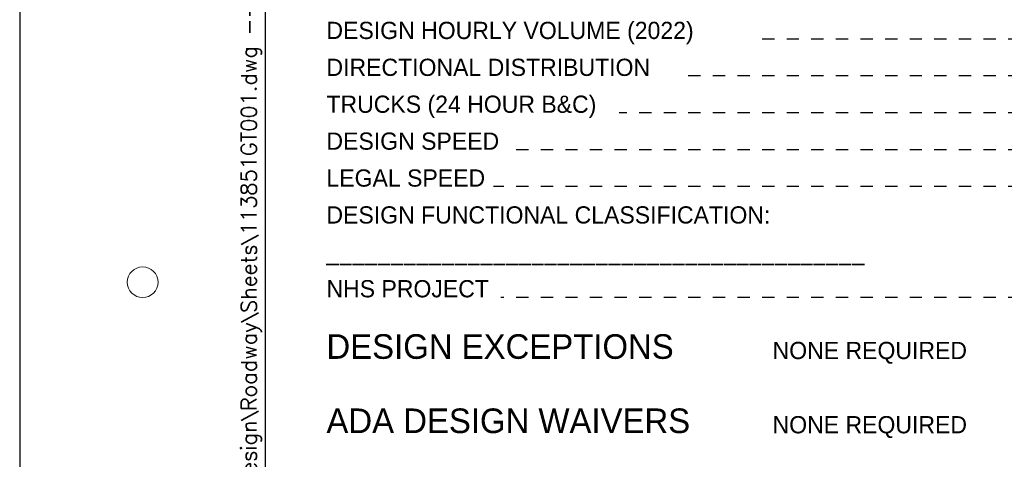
# Paper-space layout '113851GT001' of a CAD drawing. Header units: feet. Extents: x 0 to 34, y 0 to 22.
# Tile 9 of 12: x 0 to 8, y 5.3 to 8.9. Entities that reach past the tile are written whole.
import ezdxf
from ezdxf.enums import TextEntityAlignment as Align

# ---------------------------------------------------------------- set-up
doc = ezdxf.new("R2010")
doc.units = ezdxf.units.FT
doc.header["$MEASUREMENT"] = 0
for name, pattern in [('DGN Style 3', [25.340844, 18.100603, -7.240241]), ('OhDOT_USTN2', [0.11, 0.069, -0.041]), ('OhDOT_USTN3', [0.22, 0.165, -0.055])]:
    doc.linetypes.add(name, pattern=pattern)
for name, color, linetype in [('SH_Border', 7, 'Continuous'), ('SH_Cut_Line', 7, 'OhDOT_USTN3'), ('SH_Data', 7, 'Continuous')]:
    doc.layers.add(name, color=color, linetype=linetype)
doc.styles.add('DwgStamp', font='romans.shx')
doc.styles.add('Font 70-Main Title', font='txt', dxfattribs={"width": 1.15, "height": 0.25})
doc.styles.add('Slanted-Normal', font='font31.shx', dxfattribs={"height": 0.14})
doc.styles.add('Slanted-Sub Title', font='font31.shx', dxfattribs={"height": 0.17})
doc.styles.add('Straight-Sub Title', font='font30.shx', dxfattribs={"height": 0.17})

# ---------------------------------------------------------------- blocks, each defined once
blk = doc.blocks.new('TITLE1')
at = {"layer": 'SH_Border', "color": 7, "linetype": 'Continuous', "flags": 128}
blk.add_lwpolyline([(2, 21.5), (33.5, 21.5), (33.5, 0.5), (2, 0.5), (2, 21.5)], close=True, dxfattribs=at)
at = {"layer": 'SH_Border', "color": 7, "linetype": 'Continuous', "lineweight": 0}
blk.add_circle((1, 6.75), 0.125, dxfattribs=at)
at = {"layer": 'SH_Cut_Line', "color": 7, "linetype": 'DGN Style 3', "flags": 128}
blk.add_lwpolyline([(0, 0), (34, 0), (34, 22), (0, 22), (0, 0)], close=True, dxfattribs=at)
at = {"layer": 'SH_Border', "color": 7, "linetype": 'Continuous', "style": 'DwgStamp'}
blk.add_text('F:\\Projects\\694701\\05_deliverables\\Drawings\\113851\\Design\\Roadway\\Sheets\\113851GT001.dwg ----  ----', height=0.125, rotation=90, dxfattribs=at).set_placement((1.925, 0.5))
at = {"layer": 'SH_Data', "style": 'Font 70-Main Title', "width": 1.15}
for tag, p in [('FEDPROJNO', (33.12, 19.5381)), ('CONSPROJNO', (33.12, 13.0381)), ('RRINVOLVEMENT', (33.12, 8.7744)), ('TITLEAREA1', (33, 3.7917))]:
    blk.add_attdef(tag, text='', height=0.25, rotation=90, dxfattribs=at).set_placement(p, align=Align.MIDDLE_CENTER)
at = {"layer": 'SH_Data', "style": 'Font 70-Main Title', "width": 1.15, "flags": 8}
blk.add_attdef('PIDNO', text='', height=0.25, rotation=90, dxfattribs=at).set_placement((33.12, 16.0381), align=Align.MIDDLE_CENTER)
at = {"layer": 'SH_Data', "style": 'Straight-Sub Title'}
for tag, p in [('SHEETNO', (33.0203, 1.0031)), ('SHEETTOTAL', (33.0203, 0.6634))]:
    blk.add_attdef(tag, text='', height=0.17, dxfattribs=at).set_placement(p, align=Align.BOTTOM_CENTER)

psp = doc.layouts.new('113851GT001')

# ---------------------------------------------------------------- linework, layer by layer
at = {"layer": 'SH_Data', "color": 7, "linetype": 'OhDOT_USTN2'}
for p, q in [((8.1368, 8.7271), (6.0258, 8.7271)), ((8.1368, 8.4271), (5.3711, 8.4271)), ((8.1368, 8.1271), (4.8746, 8.1271)), ((8.1368, 7.8271), (3.9417, 7.8271)), ((8.1368, 7.5271), (3.8514, 7.5271)), ((8.1368, 6.6271), (3.9116, 6.6271))]:
    psp.add_line(p, q, dxfattribs=at)

# ---------------------------------------------------------------- block references
at = {"layer": 'SH_Border'}
psp.add_blockref('TITLE1', (0, 0), dxfattribs=at)

# ---------------------------------------------------------------- texts
at = {"layer": 'SH_Data', "linetype": 'Continuous'}
for s, height, style, p in [('DESIGN HOURLY VOLUME (2022)', 0.14, 'Slanted-Normal', (2.4944, 8.7271)), ('DIRECTIONAL DISTRIBUTION', 0.14, 'Slanted-Normal', (2.4944, 8.4271)), ('TRUCKS (24 HOUR B&C)', 0.14, 'Slanted-Normal', (2.4944, 8.1271)), ('DESIGN SPEED', 0.14, 'Slanted-Normal', (2.4944, 7.8271)), ('LEGAL SPEED', 0.14, 'Slanted-Normal', (2.4944, 7.5271)), ('DESIGN FUNCTIONAL CLASSIFICATION:', 0.14, 'Slanted-Normal', (2.4944, 7.2271)), ('__________________________________________', 0.14, 'Slanted-Normal', (2.4944, 6.9271)), ('NHS PROJECT', 0.14, 'Slanted-Normal', (2.4944, 6.6271)), ('DESIGN EXCEPTIONS', 0.2, 'Slanted-Sub Title', (2.4944, 6.1271)), ('NONE REQUIRED', 0.14, 'Slanted-Normal', (6.122, 6.1251)), ('ADA DESIGN WAIVERS', 0.2, 'Slanted-Sub Title', (2.4944, 5.5235)), ('NONE REQUIRED', 0.14, 'Slanted-Normal', (6.122, 5.5215))]:
    psp.add_text(s, height=height, dxfattribs=dict(at, style=style)).set_placement(p)

doc.saveas('drawing.dxf')
